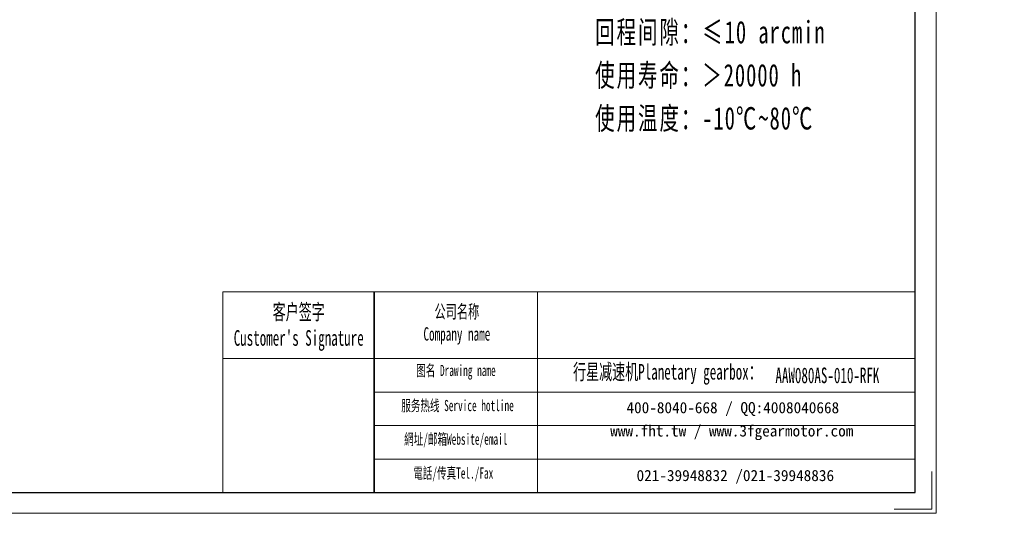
# Model space of a CAD drawing. Header units: millimetres. Extents: x -264 to 320, y -218 to 193.
# Tile 2 of 4: x 5 to 320, y -218 to -60. Entities that reach past the tile are written whole.
import ezdxf

# ---------------------------------------------------------------- set-up
doc = ezdxf.new("R2010")
doc.units = ezdxf.units.MM
doc.layers.get('0').update_dxf_attribs({"lineweight": 35})
for name, color, linetype, lineweight in [('7标注层', 4, 'Continuous', 18), ('SLD-0', 7, 'Continuous', 18), ('图框_外框线', 7, 'Continuous', 18), ('尺寸线层', 3, 'Continuous', 18)]:
    doc.layers.add(name, color=color, linetype=linetype, lineweight=lineweight)
doc.styles.add('SLDTEXTSTYLE4', font='txt', dxfattribs={"width": 0.611111})
doc.styles.add('标准', font='txt', dxfattribs={"width": 0.667})

msp = doc.modelspace()

# ---------------------------------------------------------------- linework, layer by layer
msp.add_line((118.5172, -147.0313), (118.5172, -211.3911))
at = {"layer": '7标注层', "color": 0}
msp.add_line((69.9678, -147.0313), (69.9678, -211.3801), dxfattribs=at)
at = {"layer": '图框_外框线'}
for p, q in [((69.9678, -147.0313), (118.5172, -147.0313)), ((118.5172, -147.0313), (118.5172, -211.3801)), ((118.5172, -147.0313), (291.8524, -147.0313)), ((170.8259, -147.0313), (170.8259, -211.3801)), ((69.9678, -168.5046), (118.5172, -168.5046)), ((118.5172, -168.5046), (291.8524, -168.5046)), ((118.5172, -179.2412), (291.8524, -179.2412)), ((118.5172, -189.9778), (291.8524, -189.9778)), ((118.5172, -200.7144), (291.8524, -200.7144))]:
    msp.add_line(p, q, dxfattribs=at)
at = {"layer": '图框_外框线', "color": 3}
msp.add_lwpolyline([(-264.4942, -218.0831), (298.5554, -218.0831), (298.5554, 180.0734), (-264.4942, 180.0734)], close=True, dxfattribs=at)
at = {"layer": '图框_外框线', "color": 3, "lineweight": 25}
msp.add_lwpolyline([(-230.9793, -211.3801), (291.8524, -211.3801), (291.8524, 173.3704), (-230.9793, 173.3704)], close=True, dxfattribs=at)
at = {"layer": '图框_外框线', "color": 3}
msp.add_lwpolyline([(297.2148, -204.6771), (297.2148, -216.7425), (285.1495, -216.7425)], dxfattribs=at)

# ---------------------------------------------------------------- texts
at = {"layer": 'SLD-0', "color": 1, "attachment_point": 2, "style": 'SLDTEXTSTYLE4'}
for s, insert, char_height, width in [("{\\fSimSun|b1|i0|c134|p2;客户签字\\PCustomer's Signature}", (94.3261, -151.004), 5.010421, 62.330152), ('{\\fSimSun|b1|i0|c134|p2;公司名称\\PCompany name}', (145.0033, -151.27), 4.294646, 55.602262), ('{\\fSimSun|b1|i0|c134|p2;图名 Drawing name}', (144.7097, -170.4837), 3.578872, 45.769065), ('{\\fSimSun|b1|i0|c134|p2;  \\H1.1667x;行星减速机Planetary gearbox\\fSimSun|b0|i0|c134|p2;：}', (210.6885, -170.2077), 4.294646, 67.544653), ('AAW080AS-010-RFK', (263.747, -171.3479), 5.010421, 36.463237), ('{\\fSimSun|b1|i0|c134|p2;服务热线 Service hotline}', (145.2172, -181.7374), 3.578872, 50.991135), ('{\\fSimSun|b1|i0|c134|p2;網址/邮箱Website/email}', (144.66, -192.52), 3.578872, 53.076972), ('{\\fSimSun|b1|i0|c134|p2;電話/传真Tel./Fax}', (143.8581, -203.3866), 3.578872, 53.715332)]:
    msp.add_mtext(s, dxfattribs=dict(at, insert=insert, char_height=char_height, width=width))
at = {"layer": 'SLD-0', "color": 1, "char_height": 3.578872, "attachment_point": 2}
for s, insert, width in [('{\\fSimSun|b1|i0|c134|p2;400-8040-668 / QQ:4008040668}', (233.4378, -182.4213), 104.200324), ('{\\fSimSun|b1|i0|c134|p2;www.fht.tw / www.3fgearmotor.com }', (233.1078, -189.8756), 104.317624), ('{\\fSimSun|b1|i0|c134|p2;021-39948832 /021-39948836 }', (234.2359, -204.1691), 79.654398)]:
    msp.add_mtext(s, dxfattribs=dict(at, insert=insert, width=width))
at = {"layer": '尺寸线层', "insert": (189.3133, 36.4477), "char_height": 4.2, "width": 107.255516, "attachment_point": 1, "line_spacing_factor": 1.15057, "style": '标准'}
msp.add_mtext('\\T1.1;{\\H1.71429x;性能参数：\\P减速比：1:10\\P额定输出力矩：80 N.m\\P最大加速力矩：2.5倍额定扭矩\\P额定输入转速：3000 rpm\\P容许径向力：3900 N\\P容许轴向力：3900 N\\P回程间隙：≤10 arcmin\\P使用寿命：＞20000 h\\P使用温度：-10℃~80℃\\P}', dxfattribs=at)

doc.saveas('drawing.dxf')
